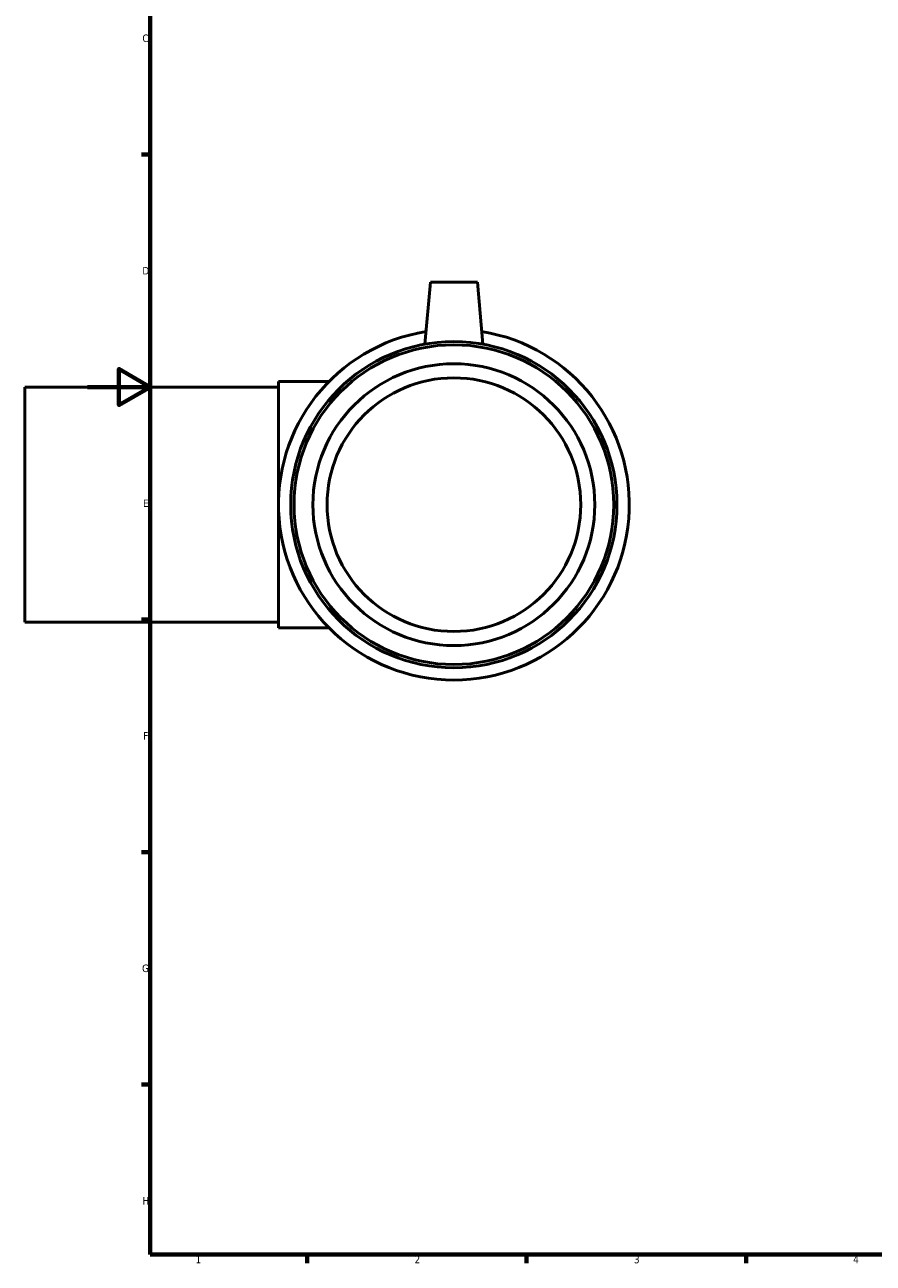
# Model space of a CAD drawing. Header units: millimetres. Extents: x -20 to 894, y -72 to 897.
# Tile 1 of 6: x -20 to 251, y 17 to 413. Entities that reach past the tile are written whole.
import ezdxf

# ---------------------------------------------------------------- set-up
doc = ezdxf.new("R2010")
doc.units = ezdxf.units.MM
doc.layers.add('Border (ANSI)', color=7, linetype='Continuous', lineweight=70)
doc.layers.add('Visible (ANSI)', color=7, linetype='Continuous', lineweight=50)
doc.styles.add('Note Text (ANSI)', font='tahoma.ttf')

# ---------------------------------------------------------------- blocks, each defined once
blk = doc.blocks.new('Borders Default Border')
at = {"layer": 'Border (ANSI)'}
for p, q in [((20, 371.25), (17.2, 371.25)), ((20, 222.75), (17.2, 222.75)), ((20, 148.5), (17.2, 148.5)), ((20, 74.25), (17.2, 74.25)), ((70.08, 20), (70.08, 17.2)), ((140.17, 20), (140.17, 17.2)), ((210.25, 20), (210.25, 17.2))]:
    blk.add_line(p, q, dxfattribs=at)
at = {"layer": 'Border (ANSI)', "flags": 128}
for points in [[(20, 20), (20, 574), (821, 574), (821, 20), (20, 20)], [(0, 297), (20, 297), (10, 302.77), (10, 291.23), (20, 297)]]:
    blk.add_lwpolyline(points, dxfattribs=at)
at = {"layer": 'Border (ANSI)', "color": 230, "true_color": 0xff0080, "char_height": 2.4, "attachment_point": 7, "style": 'Note Text (ANSI)'}
for s, insert in [('C', (17.51, 407.13)), ('D', (17.52, 332.93)), ('E', (17.71, 258.68)), ('F', (17.78, 184.43)), ('G', (17.4, 110.13)), ('H', (17.53, 35.93)), ('1', (34.5, 17.2)), ('2', (104.4, 17.2)), ('3', (174.46, 17.15)), ('4', (244.45, 17.2))]:
    blk.add_mtext(s, dxfattribs=dict(at, insert=insert))

msp = doc.modelspace()

# ---------------------------------------------------------------- linework, layer by layer
at = {"layer": 'Visible (ANSI)'}
for p, q in [((109.46, 330.43), (107.73, 310.68)), ((109.46, 330.43), (124.46, 330.43)), ((124.46, 330.43), (126.19, 310.68)), ((-20.04, 296.93), (-20.04, 221.93)), ((-20.04, 296.93), (60.96, 296.93)), ((60.96, 220.05), (60.96, 298.8)), ((60.96, 298.8), (77.14, 298.8)), ((-20.04, 221.93), (60.96, 221.93)), ((60.96, 220.05), (77.14, 220.05))]:
    msp.add_line(p, q, dxfattribs=at)
for radius in [52.08, 51.04, 45, 40.5]:
    msp.add_circle((116.96, 259.43), radius, dxfattribs=at)
msp.add_arc((116.96, 259.43), 56, 99.118, 80.882, dxfattribs=at)

# ---------------------------------------------------------------- block references
msp.add_blockref('Borders Default Border', (0, 0))

doc.saveas('drawing.dxf')
